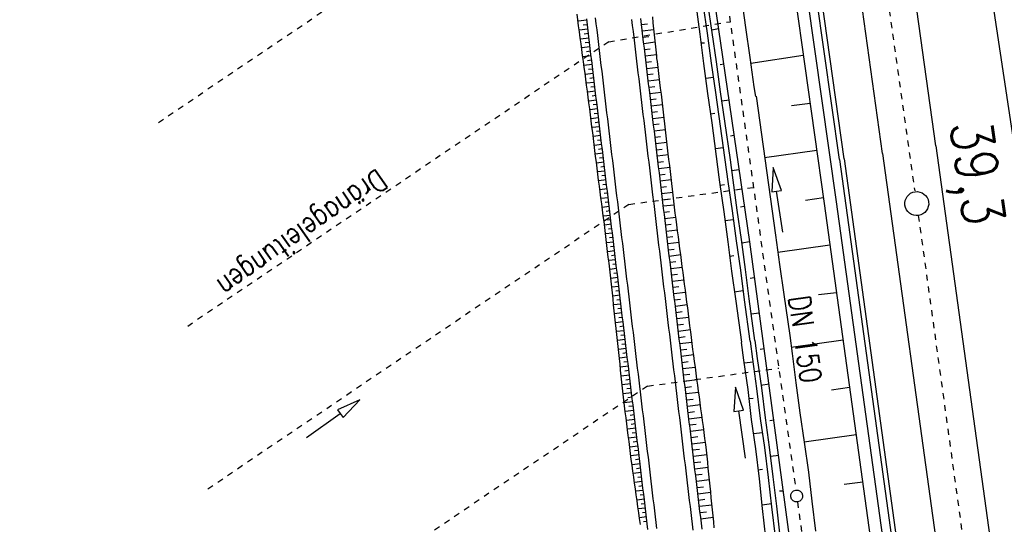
# Model space of a CAD drawing. Extents: x 446457 to 447032, y 444506 to 445688.
# Tile 66 of 83: x 446569 to 446651, y 445422 to 445464. Entities that reach past the tile are written whole.
import ezdxf

# ---------------------------------------------------------------- set-up
doc = ezdxf.new("R2010")
doc.units = 0
doc.header["$LTSCALE"] = 2
doc.header["$MEASUREMENT"] = 0
for name, pattern in [('ACAD_ISO03W100', [0.5, 0.25, -0.25]), ('ACAD_ISO10W100W', [0.5, 0.25, -0.25]), ('AUSGEZOGEN', [0]), ('STRICHLINIEX2', [0.5, 0.25, -0.25])]:
    doc.linetypes.add(name, pattern=pattern)
for name, color, linetype in [('DB-Bahnachse', 7, 'CONTINUOUS'), ('DB-Böschungen', 15, 'CONTINUOUS'), ('DB-Dränagesystem_neu', 15, 'CONTINUOUS'), ('DB-Gleisachse', 7, 'CONTINUOUS'), ('DB-GRABEN', 15, 'AUSGEZOGEN'), ('DB-Kabelanlagen', 15, 'CONTINUOUS'), ('DB-LS-Wände', 15, 'CONTINUOUS'), ('DB-vorhandene_Dränagen', 15, 'CONTINUOUS'), ('DB-Wegböschungen', 15, 'CONTINUOUS'), ('DB-Wege', 15, 'CONTINUOUS'), ('FBRTOP', 250, 'AUSGEZOGEN'), ('MULDE', 250, 'AUSGEZOGEN')]:
    doc.layers.add(name, color=color, linetype=linetype)
doc.styles.add('ROMANS', font='romans.shx', dxfattribs={"width": 0.8})

msp = doc.modelspace()

# ---------------------------------------------------------------- linework, layer by layer
at = {"layer": 'DB-Bahnachse', "linetype": 'ACAD_ISO10W100W'}
for p, q in [((446636.724, 445498.579), (446643.589, 445449.813)), ((446643.889, 445447.76), (446657.295, 445350.681))]:
    msp.add_line(p, q, dxfattribs=at)
at = {"layer": 'DB-Bahnachse', "linetype": 'Continuous'}
msp.add_ellipse((446643.759, 445448.752), major_axis=(0.707, 0.707), ratio=1, start_param=4.066813, end_param=10.349998, dxfattribs=at)
at = {"layer": 'DB-Böschungen', "linetype": 'Continuous'}
for p, q in [((446620.178, 445561.081), (446636.014, 445448.746)), ((446629.089, 445465.913), (446629.439, 445463.463)), ((446629.439, 445463.463), (446629.789, 445460.963)), ((446629.789, 445460.963), (446630.139, 445458.513)), ((446634.27, 445461.117), (446629.889, 445460.463)), ((446630.139, 445458.513), (446630.268, 445457.71)), ((446630.315, 445457.717), (446631.94, 445446.113)), ((446634.833, 445457.126), (446633.289, 445456.914)), ((446635.389, 445453.177), (446631.034, 445452.577)), ((446635.947, 445449.225), (446634.44, 445449.014)), ((446636.014, 445448.746), (446650.079, 445347.007)), ((446631.94, 445446.113), (446632.29, 445443.664)), ((446636.494, 445445.275), (446632.14, 445444.664)), ((446632.29, 445443.664), (446632.64, 445441.164)), ((446632.64, 445441.164), (446633.133, 445437.713)), ((446637.044, 445441.298), (446635.54, 445441.114)), ((446633.14, 445437.714), (446633.34, 445436.214)), ((446637.593, 445437.325), (446633.24, 445436.714)), ((446633.34, 445436.214), (446633.64, 445433.764)), ((446633.64, 445433.764), (446633.99, 445431.264)), ((446638.139, 445433.374), (446636.64, 445433.164)), ((446633.99, 445431.264), (446634.34, 445428.814)), ((446638.685, 445429.424), (446634.34, 445428.814)), ((446634.34, 445428.814), (446634.69, 445426.314)), ((446634.69, 445426.314), (446634.99, 445423.864)), ((446639.234, 445425.457), (446637.69, 445425.264)), ((446634.99, 445423.864), (446635.29, 445421.364))]:
    msp.add_line(p, q, dxfattribs=at)
at = {"layer": 'DB-Dränagesystem_neu', "linetype": 'STRICHLINIEX2'}
for p, q in [((446626.837, 445473.326), (446633.648, 445424.801)), ((446617.989, 445462.279), (446628.152, 445463.958)), ((446619.679, 445448.681), (446630.095, 445450.112)), ((446621.234, 445433.492), (446632.216, 445435.001)), ((446633.784, 445423.811), (446640.356, 445375.245))]:
    msp.add_line(p, q, dxfattribs=at)
at = {"layer": 'DB-Dränagesystem_neu', "linetype": 'Continuous'}
for p, q in [((446631.747, 445451.775), (446631.644, 445449.738)), ((446632.435, 445449.855), (446631.747, 445451.775)), ((446631.644, 445449.738), (446632.039, 445449.796)), ((446632.039, 445449.796), (446632.435, 445449.855)), ((446632.547, 445446.361), (446632.039, 445449.796))]:
    msp.add_line(p, q, dxfattribs=at)
msp.add_ellipse((446633.717, 445424.306), major_axis=(0.354, 0.354), ratio=1, start_param=4.066813, end_param=10.349998, dxfattribs=at)
at = {"layer": 'DB-Gleisachse', "linetype": 'Continuous'}
for p, q in [((446626.483, 445555.187), (446640.877, 445452.939)), ((446631.056, 445554.987), (446645.333, 445453.567)), ((446645.358, 445453.57), (446659.886, 445348.361)), ((446640.902, 445452.943), (446655.428, 445347.746))]:
    msp.add_line(p, q, dxfattribs=at)
at = {"layer": 'DB-GRABEN', "linetype": 'Continuous'}
for p, q in [((446625.864, 445472.25), (446629.765, 445445.55)), ((446625.265, 445465.4), (446625.615, 445462.9)), ((446625.865, 445465.45), (446626.215, 445463)), ((446626.265, 445465.5), (446626.615, 445463.05)), ((446627.165, 445463.35), (446626.615, 445463.25)), ((446625.615, 445462.9), (446625.915, 445460.45)), ((446626.215, 445463), (446626.565, 445460.5)), ((446626.615, 445463.05), (446626.965, 445460.6)), ((446625.715, 445462.2), (446626.015, 445462.2)), ((446625.915, 445460.45), (446626.265, 445457.95)), ((446626.565, 445460.5), (446626.915, 445458.05)), ((446626.965, 445460.6), (446627.315, 445458.1)), ((446627.615, 445460.4), (446627.315, 445460.35)), ((446626.765, 445459.3), (446626.115, 445459.2)), ((446626.265, 445457.95), (446626.615, 445455.5)), ((446626.915, 445458.05), (446627.958, 445450.599)), ((446627.315, 445458.1), (446627.665, 445455.65)), ((446628.065, 445457.4), (446627.465, 445457.3)), ((446626.515, 445456.25), (446626.865, 445456.3)), ((446626.615, 445455.5), (446627.215, 445450.95)), ((446627.665, 445455.65), (446628.152, 445452.4)), ((446628.465, 445454.45), (446628.165, 445454.4)), ((446627.563, 445453.422), (446626.913, 445453.322)), ((446628.152, 445452.4), (446628.365, 445450.7)), ((446627.215, 445450.95), (446627.265, 445450.55)), ((446628.906, 445451.582), (446628.256, 445451.482)), ((446627.265, 445450.55), (446627.615, 445448.05)), ((446627.315, 445450.3), (446627.665, 445450.35)), ((446627.965, 445450.6), (446628.315, 445448.15)), ((446628.365, 445450.7), (446628.715, 445448.2)), ((446629.315, 445448.5), (446629.015, 445448.45)), ((446627.615, 445448.05), (446627.965, 445445.55)), ((446628.315, 445448.15), (446628.665, 445445.65)), ((446628.715, 445448.2), (446629.065, 445445.75)), ((446628.415, 445447.4), (446627.715, 445447.3)), ((446627.965, 445445.55), (446628.265, 445443.1)), ((446628.665, 445445.65), (446629.015, 445443.2)), ((446629.065, 445445.75), (446629.415, 445443.25)), ((446629.765, 445445.55), (446629.115, 445445.45)), ((446629.765, 445445.55), (446633.766, 445415.8)), ((446628.115, 445444.35), (446628.465, 445444.4)), ((446628.265, 445443.1), (446628.615, 445440.6)), ((446629.015, 445443.2), (446629.315, 445440.7)), ((446629.415, 445443.25), (446629.715, 445440.8)), ((446630.165, 445442.55), (446629.815, 445442.5)), ((446629.215, 445441.45), (446628.515, 445441.35)), ((446628.615, 445440.6), (446629.107, 445437.156)), ((446629.315, 445440.7), (446629.808, 445437.249)), ((446629.715, 445440.8), (446630.198, 445437.298)), ((446630.565, 445439.6), (446629.915, 445439.5)), ((446629.065, 445437.15), (446629.265, 445435.65)), ((446629.815, 445437.25), (446630.015, 445435.75)), ((446630.215, 445437.3), (446630.415, 445435.8)), ((446631.015, 445436.6), (446630.665, 445436.55)), ((446629.265, 445435.65), (446629.615, 445433.2)), ((446630.065, 445435.5), (446629.315, 445435.4)), ((446630.015, 445435.75), (446630.365, 445433.3)), ((446630.415, 445435.8), (446630.765, 445433.35)), ((446631.415, 445433.65), (446630.715, 445433.55)), ((446628.584, 445433.412), (446628.469, 445431.376)), ((446629.261, 445431.488), (446628.584, 445433.412)), ((446629.615, 445433.2), (446629.915, 445430.7)), ((446630.365, 445433.3), (446630.665, 445430.8)), ((446630.765, 445433.35), (446631.065, 445430.85)), ((446629.715, 445432.45), (446630.065, 445432.5)), ((446628.469, 445431.376), (446628.865, 445431.432)), ((446628.865, 445431.432), (446629.261, 445431.488)), ((446629.426, 445427.472), (446628.865, 445431.432)), ((446629.915, 445430.7), (446630.265, 445428.25)), ((446630.665, 445430.8), (446631.015, 445428.35)), ((446631.065, 445430.85), (446631.415, 445428.4)), ((446631.815, 445430.65), (446631.465, 445430.6)), ((446630.865, 445429.6), (446630.115, 445429.5)), ((446630.265, 445428.25), (446630.565, 445425.75)), ((446631.015, 445428.35), (446631.315, 445425.85)), ((446631.415, 445428.4), (446631.715, 445425.9)), ((446632.215, 445427.7), (446631.515, 445427.6)), ((446630.465, 445426.5), (446630.865, 445426.55)), ((446630.565, 445425.75), (446630.816, 445423.25)), ((446631.315, 445425.85), (446631.616, 445423.4)), ((446631.715, 445425.9), (446632.016, 445423.45)), ((446632.615, 445424.7), (446632.265, 445424.7)), ((446631.616, 445423.65), (446630.816, 445423.55)), ((446630.816, 445423.25), (446631.116, 445420.8)), ((446631.616, 445423.4), (446631.916, 445420.9)), ((446632.016, 445423.45), (446632.316, 445420.95))]:
    msp.add_line(p, q, dxfattribs=at)
at = {"layer": 'DB-Kabelanlagen', "linetype": 'Continuous'}
for p, q in [((446621.933, 445561.329), (446637.263, 445452.431)), ((446622.329, 445561.385), (446637.659, 445452.486)), ((446637.286, 445452.443), (446651.813, 445347.246)), ((446637.683, 445452.498), (446652.209, 445347.301))]:
    msp.add_line(p, q, dxfattribs=at)
at = {"layer": 'DB-LS-Wände', "linetype": 'Continuous'}
for p, q in [((446624.674, 445536.475), (446637.004, 445448.886)), ((446637.02, 445448.888), (446651.07, 445347.144))]:
    msp.add_line(p, q, dxfattribs=at)
at = {"layer": 'DB-vorhandene_Dränagen', "linetype": 'ACAD_ISO03W100'}
for p, q in [((446615.54, 445479.294), (446580.077, 445455.339)), ((446617.989, 445462.279), (446582.477, 445438.29)), ((446619.672, 445448.676), (446584.371, 445424.83)), ((446621.234, 445433.492), (446586.458, 445410.001))]:
    msp.add_line(p, q, dxfattribs=at)
at = {"layer": 'DB-vorhandene_Dränagen', "linetype": 'Continuous'}
for p, q in [((446597.166, 445432.355), (446595.305, 445431.522)), ((446595.768, 445430.87), (446597.166, 445432.355)), ((446592.706, 445429.185), (446595.536, 445431.196)), ((446595.305, 445431.522), (446595.536, 445431.196)), ((446595.536, 445431.196), (446595.768, 445430.87))]:
    msp.add_line(p, q, dxfattribs=at)
at = {"layer": 'DB-Wegböschungen', "linetype": 'Continuous'}
for p, q in [((446615.419, 445464.102), (446615.363, 445464.599)), ((446615.475, 445463.605), (446615.419, 445464.102)), ((446616.207, 445463.693), (446616.148, 445464.19)), ((446620.735, 445463.733), (446620.675, 445464.23)), ((446621.722, 445463.852), (446621.672, 445464.35)), ((446616.162, 445464.075), (446615.432, 445463.987)), ((446615.539, 445463.109), (446615.475, 445463.605)), ((446616.251, 445463.333), (446615.521, 445463.246)), ((446616.206, 445463.704), (446615.84, 445463.66)), ((446616.267, 445463.197), (446616.207, 445463.693)), ((446620.795, 445463.237), (446620.735, 445463.733)), ((446620.737, 445463.715), (446621.231, 445463.775)), ((446620.8, 445463.192), (446621.778, 445463.31)), ((446621.773, 445463.355), (446621.722, 445463.852)), ((446621.824, 445462.857), (446621.773, 445463.355)), ((446615.606, 445462.614), (446615.539, 445463.109)), ((446615.673, 445462.118), (446615.606, 445462.614)), ((446616.34, 445462.592), (446615.621, 445462.506)), ((446616.295, 445462.963), (446615.933, 445462.919)), ((446616.327, 445462.7), (446616.267, 445463.197)), ((446616.386, 445462.204), (446616.327, 445462.7)), ((446620.854, 445462.741), (446620.795, 445463.237)), ((446620.914, 445462.244), (446620.854, 445462.741)), ((446620.863, 445462.669), (446621.347, 445462.728)), ((446621.875, 445462.36), (446621.824, 445462.857)), ((446615.74, 445461.623), (446615.673, 445462.118)), ((446616.429, 445461.851), (446615.721, 445461.765)), ((446615.807, 445461.127), (446615.74, 445461.623)), ((446616.384, 445462.221), (446616.028, 445462.178)), ((446616.446, 445461.708), (446616.386, 445462.204)), ((446616.506, 445461.211), (446616.446, 445461.708)), ((446620.973, 445461.748), (446620.914, 445462.244)), ((446620.926, 445462.147), (446621.885, 445462.262)), ((446621.033, 445461.251), (446620.973, 445461.748)), ((446620.988, 445461.624), (446621.464, 445461.681)), ((446621.926, 445461.862), (446621.875, 445462.36)), ((446621.977, 445461.365), (446621.926, 445461.862)), ((446615.874, 445460.632), (446615.807, 445461.127)), ((446616.518, 445461.109), (446615.821, 445461.025)), ((446616.473, 445461.48), (446616.122, 445461.438)), ((446616.565, 445460.715), (446616.506, 445461.211)), ((446621.093, 445460.755), (446621.033, 445461.251)), ((446621.051, 445461.101), (446621.992, 445461.214)), ((446622.002, 445461.116), (446621.977, 445461.365)), ((446622.028, 445460.867), (446622.002, 445461.116)), ((446622.058, 445460.619), (446622.028, 445460.867)), ((446615.941, 445460.136), (446615.874, 445460.632)), ((446616.607, 445460.368), (446615.921, 445460.285)), ((446616.008, 445459.641), (446615.941, 445460.136)), ((446616.562, 445460.738), (446616.217, 445460.697)), ((446616.651, 445459.997), (446616.311, 445459.956)), ((446616.625, 445460.218), (446616.565, 445460.715)), ((446616.684, 445459.722), (446616.625, 445460.218)), ((446621.152, 445460.258), (446621.093, 445460.755)), ((446621.114, 445460.578), (446621.581, 445460.634)), ((446621.212, 445459.762), (446621.152, 445460.258)), ((446621.177, 445460.055), (446622.115, 445460.168)), ((446622.089, 445460.371), (446622.058, 445460.619)), ((446622.152, 445459.875), (446622.089, 445460.371)), ((446616.076, 445459.145), (446616.008, 445459.641)), ((446616.696, 445459.626), (446616.021, 445459.545)), ((446616.143, 445458.65), (446616.076, 445459.145)), ((446616.74, 445459.255), (446616.406, 445459.215)), ((446616.744, 445459.225), (446616.684, 445459.722)), ((446616.804, 445458.729), (446616.744, 445459.225)), ((446621.272, 445459.266), (446621.212, 445459.762)), ((446621.24, 445459.532), (446621.71, 445459.588)), ((446621.331, 445458.769), (446621.272, 445459.266)), ((446622.215, 445459.379), (446622.152, 445459.875)), ((446622.276, 445458.883), (446622.215, 445459.379)), ((446616.785, 445458.885), (446616.122, 445458.805)), ((446616.21, 445458.154), (446616.143, 445458.65)), ((446616.83, 445458.514), (446616.501, 445458.474)), ((446616.863, 445458.232), (446616.804, 445458.729)), ((446621.302, 445459.009), (446622.247, 445459.122)), ((446621.391, 445458.273), (446621.331, 445458.769)), ((446621.365, 445458.486), (446621.837, 445458.543)), ((446622.335, 445458.386), (446622.276, 445458.883)), ((446622.393, 445457.889), (446622.335, 445458.386)), ((446616.277, 445457.658), (446616.21, 445458.154)), ((446616.874, 445458.143), (446616.222, 445458.065)), ((446616.34, 445457.162), (446616.277, 445457.658)), ((446616.919, 445457.773), (446616.595, 445457.734)), ((446616.923, 445457.736), (446616.863, 445458.232)), ((446616.983, 445457.24), (446616.923, 445457.736)), ((446621.45, 445457.776), (446621.391, 445458.273)), ((446621.428, 445457.963), (446622.371, 445458.076)), ((446621.51, 445457.28), (446621.45, 445457.776)), ((446621.491, 445457.44), (446621.961, 445457.497)), ((446622.451, 445457.393), (446622.393, 445457.889)), ((446616.963, 445457.402), (446616.319, 445457.325)), ((446616.401, 445456.666), (446616.34, 445457.162)), ((446617.008, 445457.031), (446616.687, 445456.993)), ((446617.042, 445456.743), (446616.983, 445457.24)), ((446617.102, 445456.247), (446617.042, 445456.743)), ((446621.57, 445456.783), (446621.51, 445457.28)), ((446621.554, 445456.917), (446622.493, 445457.03)), ((446621.629, 445456.287), (446621.57, 445456.783)), ((446622.509, 445456.896), (446622.451, 445457.393)), ((446622.567, 445456.4), (446622.509, 445456.896)), ((446616.463, 445456.17), (446616.401, 445456.666)), ((446617.052, 445456.66), (446616.412, 445456.583)), ((446616.525, 445455.674), (446616.463, 445456.17)), ((446617.141, 445455.919), (446616.504, 445455.843)), ((446617.097, 445456.29), (446616.777, 445456.251)), ((446617.161, 445455.75), (446617.102, 445456.247)), ((446621.616, 445456.394), (446622.085, 445456.451)), ((446621.689, 445455.791), (446621.629, 445456.287)), ((446621.679, 445455.871), (446622.616, 445455.984)), ((446622.625, 445455.903), (446622.567, 445456.4)), ((446622.683, 445455.406), (446622.625, 445455.903)), ((446616.587, 445455.178), (446616.525, 445455.674)), ((446616.649, 445454.682), (446616.587, 445455.178)), ((446617.23, 445455.178), (446616.597, 445455.101)), ((446617.186, 445455.548), (446616.868, 445455.51)), ((446617.221, 445455.254), (446617.161, 445455.75)), ((446617.281, 445454.757), (446617.221, 445455.254)), ((446621.749, 445455.294), (446621.689, 445455.791)), ((446621.742, 445455.349), (446622.209, 445455.405)), ((446621.808, 445454.798), (446621.749, 445455.294)), ((446622.741, 445454.91), (446622.683, 445455.406)), ((446616.711, 445454.185), (446616.649, 445454.682)), ((446617.319, 445454.436), (446616.689, 445454.36)), ((446617.275, 445454.807), (446616.959, 445454.769)), ((446617.34, 445454.261), (446617.281, 445454.757)), ((446617.4, 445453.765), (446617.34, 445454.261)), ((446621.805, 445454.826), (446622.738, 445454.938)), ((446621.868, 445454.301), (446621.808, 445454.798)), ((446621.868, 445454.303), (446622.333, 445454.359)), ((446621.927, 445453.805), (446621.868, 445454.301)), ((446622.799, 445454.413), (446622.741, 445454.91)), ((446622.857, 445453.917), (446622.799, 445454.413)), ((446616.773, 445453.689), (446616.711, 445454.185)), ((446616.835, 445453.193), (446616.773, 445453.689)), ((446617.408, 445453.695), (446616.782, 445453.619)), ((446617.364, 445454.065), (446617.05, 445454.028)), ((446617.46, 445453.268), (446617.4, 445453.765)), ((446621.987, 445453.308), (446621.927, 445453.805)), ((446621.93, 445453.78), (446622.86, 445453.891)), ((446622.916, 445453.42), (446622.857, 445453.917)), ((446622.974, 445452.923), (446622.916, 445453.42)), ((446616.897, 445452.697), (446616.835, 445453.193)), ((446617.497, 445452.953), (446616.875, 445452.878)), ((446616.959, 445452.201), (446616.897, 445452.697)), ((446617.453, 445453.324), (446617.141, 445453.286)), ((446617.542, 445452.582), (446617.231, 445452.545)), ((446617.519, 445452.772), (446617.46, 445453.268)), ((446617.579, 445452.275), (446617.519, 445452.772)), ((446622.047, 445452.812), (446621.987, 445453.308)), ((446621.993, 445453.257), (446622.457, 445453.313)), ((446622.106, 445452.316), (446622.047, 445452.812)), ((446622.056, 445452.734), (446622.983, 445452.845)), ((446623.032, 445452.427), (446622.974, 445452.923)), ((446617.021, 445451.705), (446616.959, 445452.201)), ((446617.586, 445452.212), (446616.967, 445452.137)), ((446617.631, 445451.841), (446617.322, 445451.804)), ((446617.638, 445451.779), (446617.579, 445452.275)), ((446617.698, 445451.282), (446617.638, 445451.779)), ((446622.166, 445451.819), (446622.106, 445452.316)), ((446622.119, 445452.211), (446622.582, 445452.267)), ((446622.226, 445451.323), (446622.166, 445451.819)), ((446622.182, 445451.688), (446623.105, 445451.799)), ((446623.09, 445451.93), (446623.032, 445452.427)), ((446623.148, 445451.433), (446623.09, 445451.93)), ((446617.083, 445451.209), (446617.021, 445451.705)), ((446617.676, 445451.47), (446617.06, 445451.396)), ((446617.148, 445450.713), (446617.083, 445451.209)), ((446617.72, 445451.1), (446617.413, 445451.063)), ((446617.758, 445450.786), (446617.698, 445451.282)), ((446622.285, 445450.826), (446622.226, 445451.323)), ((446622.245, 445451.165), (446622.706, 445451.221)), ((446623.206, 445450.937), (446623.148, 445451.433)), ((446623.264, 445450.44), (446623.206, 445450.937)), ((446617.213, 445450.217), (446617.148, 445450.713)), ((446617.765, 445450.729), (446617.155, 445450.656)), ((446617.278, 445449.721), (446617.213, 445450.217)), ((446617.809, 445450.358), (446617.507, 445450.322)), ((446617.817, 445450.29), (446617.758, 445450.786)), ((446617.877, 445449.793), (446617.817, 445450.29)), ((446622.345, 445450.33), (446622.285, 445450.826)), ((446622.307, 445450.642), (446623.228, 445450.753)), ((446622.405, 445449.833), (446622.345, 445450.33)), ((446622.37, 445450.119), (446622.83, 445450.174)), ((446623.322, 445449.944), (446623.264, 445450.44)), ((446617.854, 445449.987), (446617.253, 445449.915)), ((446617.343, 445449.225), (446617.278, 445449.721)), ((446617.898, 445449.617), (446617.6, 445449.581)), ((446617.937, 445449.297), (446617.877, 445449.793)), ((446617.996, 445448.8), (446617.937, 445449.297)), ((446622.464, 445449.337), (446622.405, 445449.833)), ((446622.433, 445449.596), (446623.35, 445449.707)), ((446622.524, 445448.841), (446622.464, 445449.337)), ((446623.381, 445449.447), (446623.322, 445449.944)), ((446623.439, 445448.95), (446623.381, 445449.447)), ((446617.408, 445448.73), (446617.343, 445449.225)), ((446617.943, 445449.246), (446617.35, 445449.175)), ((446617.474, 445448.234), (446617.408, 445448.73)), ((446618.032, 445448.505), (446617.447, 445448.434)), ((446617.987, 445448.875), (446617.693, 445448.84)), ((446618.056, 445448.304), (446617.996, 445448.8)), ((446622.496, 445449.073), (446622.954, 445449.128)), ((446622.583, 445448.344), (446622.524, 445448.841)), ((446622.559, 445448.551), (446623.472, 445448.66)), ((446623.497, 445448.454), (446623.439, 445448.95)), ((446623.56, 445447.958), (446623.497, 445448.454)), ((446617.539, 445447.738), (446617.474, 445448.234)), ((446617.604, 445447.242), (446617.539, 445447.738)), ((446618.121, 445447.763), (446617.545, 445447.694)), ((446618.076, 445448.134), (446617.786, 445448.099)), ((446618.115, 445447.807), (446618.056, 445448.304)), ((446618.175, 445447.311), (446618.115, 445447.807)), ((446622.643, 445447.848), (446622.583, 445448.344)), ((446622.621, 445448.028), (446623.079, 445448.083)), ((446622.703, 445447.351), (446622.643, 445447.848)), ((446622.684, 445447.505), (446623.604, 445447.615)), ((446623.624, 445447.462), (446623.56, 445447.958)), ((446617.664, 445446.746), (446617.604, 445447.242)), ((446618.21, 445447.022), (446617.639, 445446.953)), ((446618.165, 445447.392), (446617.879, 445447.358)), ((446618.235, 445446.815), (446618.175, 445447.311)), ((446618.294, 445446.318), (446618.235, 445446.815)), ((446622.762, 445446.855), (446622.703, 445447.351)), ((446622.747, 445446.982), (446623.21, 445447.037)), ((446622.822, 445446.358), (446622.762, 445446.855)), ((446623.689, 445446.966), (446623.624, 445447.462)), ((446623.754, 445446.47), (446623.689, 445446.966)), ((446617.723, 445446.249), (446617.664, 445446.746)), ((446617.781, 445445.753), (446617.723, 445446.249)), ((446618.299, 445446.28), (446617.727, 445446.212)), ((446618.254, 445446.651), (446617.969, 445446.617)), ((446618.354, 445445.822), (446618.294, 445446.318)), ((446622.81, 445446.459), (446623.741, 445446.571)), ((446622.882, 445445.862), (446622.822, 445446.358)), ((446622.873, 445445.936), (446623.341, 445445.992)), ((446623.818, 445445.974), (446623.754, 445446.47)), ((446623.883, 445445.479), (446623.818, 445445.974)), ((446617.84, 445445.256), (446617.781, 445445.753)), ((446618.388, 445445.539), (446617.815, 445445.47)), ((446617.899, 445444.76), (446617.84, 445445.256)), ((446618.343, 445445.909), (446618.057, 445445.875)), ((446618.433, 445445.168), (446618.146, 445445.134)), ((446618.414, 445445.325), (446618.354, 445445.822)), ((446618.473, 445444.829), (446618.414, 445445.325)), ((446622.941, 445445.366), (446622.882, 445445.862)), ((446622.935, 445445.413), (446623.877, 445445.526)), ((446623.001, 445444.869), (446622.941, 445445.366)), ((446623.948, 445444.983), (446623.883, 445445.479)), ((446617.958, 445444.263), (446617.899, 445444.76)), ((446618.477, 445444.797), (446617.903, 445444.728)), ((446618.522, 445444.427), (446618.234, 445444.392)), ((446618.533, 445444.332), (446618.473, 445444.829)), ((446618.593, 445443.836), (446618.533, 445444.332)), ((446622.998, 445444.89), (446623.472, 445444.947)), ((446623.06, 445444.373), (446623.001, 445444.869)), ((446623.12, 445443.876), (446623.06, 445444.373)), ((446623.061, 445444.367), (446624.013, 445444.482)), ((446624.013, 445444.487), (446623.948, 445444.983)), ((446624.077, 445443.991), (446624.013, 445444.487)), ((446618.016, 445443.767), (446617.958, 445444.263)), ((446618.566, 445444.056), (446617.99, 445443.987)), ((446618.075, 445443.27), (446618.016, 445443.767)), ((446618.611, 445443.685), (446618.322, 445443.651)), ((446618.652, 445443.34), (446618.593, 445443.836)), ((446623.18, 445443.38), (446623.12, 445443.876)), ((446623.124, 445443.844), (446623.603, 445443.902)), ((446624.142, 445443.495), (446624.077, 445443.991)), ((446624.207, 445442.999), (446624.142, 445443.495)), ((446618.134, 445442.774), (446618.075, 445443.27)), ((446618.655, 445443.315), (446618.078, 445443.245)), ((446618.188, 445442.277), (446618.134, 445442.774)), ((446618.7, 445442.944), (446618.411, 445442.909)), ((446618.712, 445442.843), (446618.652, 445443.34)), ((446618.771, 445442.347), (446618.712, 445442.843)), ((446623.239, 445442.883), (446623.18, 445443.38)), ((446623.187, 445443.321), (446624.15, 445443.437)), ((446623.299, 445442.387), (446623.239, 445442.883)), ((446623.249, 445442.798), (446623.734, 445442.857)), ((446624.271, 445442.504), (446624.207, 445442.999)), ((446618.744, 445442.573), (446618.164, 445442.503)), ((446618.242, 445441.779), (446618.188, 445442.277)), ((446618.789, 445442.202), (446618.496, 445442.167)), ((446618.831, 445441.85), (446618.771, 445442.347)), ((446618.891, 445441.354), (446618.831, 445441.85)), ((446623.359, 445441.89), (446623.299, 445442.387)), ((446623.312, 445442.276), (446624.286, 445442.392)), ((446623.418, 445441.394), (446623.359, 445441.89)), ((446624.336, 445442.008), (446624.271, 445442.504)), ((446624.401, 445441.512), (446624.336, 445442.008)), ((446618.296, 445441.282), (446618.242, 445441.779)), ((446618.833, 445441.832), (446618.244, 445441.761)), ((446618.349, 445440.785), (446618.296, 445441.282)), ((446618.922, 445441.09), (446618.324, 445441.018)), ((446618.878, 445441.461), (446618.581, 445441.425)), ((446618.95, 445440.857), (446618.891, 445441.354)), ((446623.375, 445441.753), (446623.865, 445441.811)), ((446623.478, 445440.898), (446623.418, 445441.394)), ((446623.438, 445441.23), (446624.422, 445441.348)), ((446624.465, 445441.016), (446624.401, 445441.512)), ((446618.403, 445440.288), (446618.349, 445440.785)), ((446618.457, 445439.791), (446618.403, 445440.288)), ((446619.011, 445440.349), (446618.404, 445440.276)), ((446618.967, 445440.719), (446618.666, 445440.683)), ((446619.01, 445440.361), (446618.95, 445440.857)), ((446619.07, 445439.864), (446619.01, 445440.361)), ((446623.537, 445440.401), (446623.478, 445440.898)), ((446623.501, 445440.707), (446623.996, 445440.766)), ((446623.597, 445439.905), (446623.537, 445440.401)), ((446623.564, 445440.184), (446624.558, 445440.303)), ((446624.53, 445440.52), (446624.465, 445441.016)), ((446624.595, 445440.025), (446624.53, 445440.52)), ((446618.511, 445439.294), (446618.457, 445439.791)), ((446619.1, 445439.607), (446618.485, 445439.533)), ((446619.056, 445439.978), (446618.75, 445439.941)), ((446619.129, 445439.368), (446619.07, 445439.864)), ((446623.657, 445439.408), (446623.597, 445439.905)), ((446623.626, 445439.661), (446624.127, 445439.721)), ((446623.716, 445438.912), (446623.657, 445439.408)), ((446624.66, 445439.529), (446624.595, 445440.025)), ((446624.722, 445439.033), (446624.66, 445439.529)), ((446618.564, 445438.797), (446618.511, 445439.294)), ((446618.618, 445438.299), (446618.564, 445438.797)), ((446619.189, 445438.866), (446618.565, 445438.791)), ((446619.145, 445439.237), (446618.835, 445439.199)), ((446619.189, 445438.872), (446619.129, 445439.368)), ((446619.248, 445438.375), (446619.189, 445438.872)), ((446623.689, 445439.138), (446624.694, 445439.259)), ((446623.776, 445438.415), (446623.716, 445438.912)), ((446623.752, 445438.615), (446624.256, 445438.676)), ((446624.785, 445438.537), (446624.722, 445439.033)), ((446618.672, 445437.802), (446618.618, 445438.299)), ((446619.279, 445438.124), (446618.645, 445438.048)), ((446618.725, 445437.305), (446618.672, 445437.802)), ((446619.234, 445438.495), (446618.92, 445438.457)), ((446619.323, 445437.754), (446619.004, 445437.715)), ((446619.308, 445437.879), (446619.248, 445438.375)), ((446619.368, 445437.382), (446619.308, 445437.879)), ((446623.836, 445437.919), (446623.776, 445438.415)), ((446623.815, 445438.092), (446624.825, 445438.213)), ((446623.895, 445437.423), (446623.836, 445437.919)), ((446624.846, 445438.04), (446624.785, 445438.537)), ((446624.905, 445437.544), (446624.846, 445438.04)), ((446619.368, 445437.383), (446618.725, 445437.306)), ((446618.778, 445436.808), (446618.725, 445437.305)), ((446619.412, 445437.012), (446619.088, 445436.973)), ((446619.427, 445436.886), (446619.368, 445437.382)), ((446623.878, 445437.569), (446624.382, 445437.63)), ((446623.955, 445436.926), (446623.895, 445437.423)), ((446623.94, 445437.046), (446624.951, 445437.168)), ((446624.014, 445436.43), (446623.955, 445436.926)), ((446624.967, 445437.048), (446624.905, 445437.544)), ((446625.034, 445436.552), (446624.967, 445437.048)), ((446618.83, 445436.311), (446618.778, 445436.808)), ((446619.457, 445436.642), (446618.804, 445436.563)), ((446618.883, 445435.813), (446618.83, 445436.311)), ((446619.501, 445436.271), (446619.172, 445436.231)), ((446619.487, 445436.39), (446619.427, 445436.886)), ((446619.547, 445435.893), (446619.487, 445436.39)), ((446624.003, 445436.523), (446624.512, 445436.585)), ((446624.074, 445435.933), (446624.014, 445436.43)), ((446624.066, 445436.001), (446625.092, 445436.124)), ((446625.101, 445436.057), (446625.034, 445436.552)), ((446619.546, 445435.9), (446618.882, 445435.82)), ((446618.935, 445435.316), (446618.883, 445435.813)), ((446618.987, 445434.819), (446618.935, 445435.316)), ((446619.59, 445435.529), (446619.256, 445435.489)), ((446619.606, 445435.397), (446619.547, 445435.893)), ((446619.666, 445434.9), (446619.606, 445435.397)), ((446624.134, 445435.437), (446624.074, 445435.933)), ((446624.129, 445435.478), (446624.646, 445435.54)), ((446624.193, 445434.94), (446624.134, 445435.437)), ((446625.168, 445435.561), (446625.101, 445436.057)), ((446625.236, 445435.066), (446625.168, 445435.561)), ((446619.635, 445435.159), (446618.96, 445435.078)), ((446619.039, 445434.321), (446618.987, 445434.819)), ((446619.679, 445434.788), (446619.339, 445434.747)), ((446619.725, 445434.404), (446619.666, 445434.9)), ((446624.192, 445434.955), (446625.234, 445435.08)), ((446624.253, 445434.444), (446624.193, 445434.94)), ((446624.313, 445433.948), (446624.253, 445434.444)), ((446624.254, 445434.432), (446624.779, 445434.495)), ((446625.303, 445434.57), (446625.236, 445435.066)), ((446625.37, 445434.075), (446625.303, 445434.57)), ((446619.724, 445434.417), (446619.038, 445434.335)), ((446619.091, 445433.824), (446619.039, 445434.321)), ((446619.143, 445433.327), (446619.091, 445433.824)), ((446619.813, 445433.676), (446619.116, 445433.592)), ((446619.768, 445434.046), (446619.423, 445434.005)), ((446619.785, 445433.907), (446619.725, 445434.404)), ((446619.845, 445433.411), (446619.785, 445433.907)), ((446624.372, 445433.451), (446624.313, 445433.948)), ((446624.317, 445433.909), (446625.375, 445434.036)), ((446625.437, 445433.579), (446625.37, 445434.075)), ((446619.196, 445432.829), (446619.143, 445433.327)), ((446619.902, 445432.934), (446619.194, 445432.849)), ((446619.221, 445432.581), (446619.196, 445432.829)), ((446619.857, 445433.305), (446619.506, 445433.263)), ((446619.904, 445432.915), (446619.845, 445433.411)), ((446619.964, 445432.418), (446619.904, 445432.915)), ((446624.432, 445432.955), (446624.372, 445433.451)), ((446624.38, 445433.386), (446624.913, 445433.45)), ((446624.491, 445432.458), (446624.432, 445432.955)), ((446624.443, 445432.863), (446625.517, 445432.992)), ((446625.504, 445433.083), (446625.437, 445433.579)), ((446625.572, 445432.588), (446625.504, 445433.083)), ((446619.248, 445432.332), (446619.221, 445432.581)), ((446619.279, 445432.084), (446619.248, 445432.332)), ((446619.991, 445432.193), (446619.276, 445432.107)), ((446619.311, 445431.836), (446619.279, 445432.084)), ((446619.946, 445432.564), (446619.589, 445432.521)), ((446620.024, 445431.922), (446619.964, 445432.418)), ((446624.551, 445431.962), (446624.491, 445432.458)), ((446624.506, 445432.34), (446625.047, 445432.405)), ((446625.639, 445432.093), (446625.572, 445432.588)), ((446625.706, 445431.597), (446625.639, 445432.093)), ((446619.374, 445431.34), (446619.311, 445431.836)), ((446620.08, 445431.451), (446619.371, 445431.366)), ((446619.438, 445430.844), (446619.374, 445431.34)), ((446620.036, 445431.822), (446619.68, 445431.779)), ((446620.083, 445431.425), (446620.024, 445431.922)), ((446620.143, 445430.929), (446620.083, 445431.425)), ((446624.611, 445431.465), (446624.551, 445431.962)), ((446624.568, 445431.817), (446625.658, 445431.948)), ((446624.67, 445430.969), (446624.611, 445431.465)), ((446624.631, 445431.294), (446625.18, 445431.36)), ((446625.773, 445431.101), (446625.706, 445431.597)), ((446619.501, 445430.348), (446619.438, 445430.844)), ((446620.169, 445430.71), (446619.466, 445430.625)), ((446619.564, 445429.852), (446619.501, 445430.348)), ((446620.125, 445431.081), (446619.771, 445431.038)), ((446620.214, 445430.339), (446619.863, 445430.297)), ((446620.202, 445430.432), (446620.143, 445430.929)), ((446620.262, 445429.936), (446620.202, 445430.432)), ((446624.73, 445430.473), (446624.67, 445430.969)), ((446624.694, 445430.771), (446625.8, 445430.904)), ((446624.79, 445429.976), (446624.73, 445430.473)), ((446625.84, 445430.606), (446625.773, 445431.101)), ((446625.908, 445430.11), (446625.84, 445430.606)), ((446620.258, 445429.969), (446619.56, 445429.885)), ((446619.628, 445429.356), (446619.564, 445429.852)), ((446620.303, 445429.598), (446619.955, 445429.556)), ((446620.322, 445429.439), (446620.262, 445429.936)), ((446624.757, 445430.248), (446625.314, 445430.315)), ((446624.849, 445429.48), (446624.79, 445429.976)), ((446624.82, 445429.725), (446625.942, 445429.86)), ((446625.975, 445429.615), (446625.908, 445430.11)), ((446626.042, 445429.119), (446625.975, 445429.615)), ((446619.691, 445428.86), (446619.628, 445429.356)), ((446620.347, 445429.227), (446619.655, 445429.144)), ((446619.754, 445428.364), (446619.691, 445428.86)), ((446620.392, 445428.856), (446620.047, 445428.815)), ((446620.381, 445428.943), (446620.322, 445429.439)), ((446620.441, 445428.447), (446620.381, 445428.943)), ((446624.909, 445428.983), (446624.849, 445429.48)), ((446624.883, 445429.203), (446625.447, 445429.27)), ((446624.968, 445428.487), (446624.909, 445428.983)), ((446624.945, 445428.68), (446626.084, 445428.816)), ((446626.109, 445428.624), (446626.042, 445429.119)), ((446620.436, 445428.486), (446619.749, 445428.403)), ((446619.817, 445427.868), (446619.754, 445428.364)), ((446619.881, 445427.372), (446619.817, 445427.868)), ((446620.481, 445428.115), (446620.139, 445428.074)), ((446620.501, 445427.95), (446620.441, 445428.447)), ((446620.56, 445427.454), (446620.501, 445427.95)), ((446625.028, 445427.99), (446624.968, 445428.487)), ((446625.008, 445428.157), (446625.579, 445428.225)), ((446625.088, 445427.494), (446625.028, 445427.99)), ((446626.169, 445428.127), (446626.109, 445428.624)), ((446626.219, 445427.63), (446626.169, 445428.127)), ((446620.525, 445427.744), (446619.844, 445427.662)), ((446619.947, 445426.876), (446619.881, 445427.372)), ((446620.57, 445427.374), (446620.231, 445427.333)), ((446620.62, 445426.957), (446620.56, 445427.454)), ((446625.071, 445427.634), (446626.205, 445427.77)), ((446625.147, 445426.998), (446625.088, 445427.494)), ((446625.134, 445427.111), (446625.696, 445427.178)), ((446626.269, 445427.132), (446626.219, 445427.63)), ((446626.32, 445426.635), (446626.269, 445427.132)), ((446620.614, 445427.003), (446619.941, 445426.922)), ((446620.016, 445426.381), (446619.947, 445426.876)), ((446620.086, 445425.886), (446620.016, 445426.381)), ((446620.703, 445426.261), (446620.044, 445426.182)), ((446620.659, 445426.632), (446620.326, 445426.592)), ((446620.679, 445426.461), (446620.62, 445426.957)), ((446620.739, 445425.964), (446620.679, 445426.461)), ((446625.207, 445426.501), (446625.147, 445426.998)), ((446625.197, 445426.588), (446626.311, 445426.722)), ((446625.267, 445426.005), (446625.207, 445426.501)), ((446626.37, 445426.137), (446626.32, 445426.635)), ((446620.155, 445425.391), (446620.086, 445425.886)), ((446620.792, 445425.52), (446620.148, 445425.442)), ((446620.224, 445424.895), (446620.155, 445425.391)), ((446620.748, 445425.891), (446620.422, 445425.851)), ((446620.799, 445425.468), (446620.739, 445425.964)), ((446620.858, 445424.972), (446620.799, 445425.468)), ((446625.259, 445426.065), (446625.812, 445426.131)), ((446625.326, 445425.508), (446625.267, 445426.005)), ((446625.322, 445425.542), (446626.417, 445425.674)), ((446625.386, 445425.012), (446625.326, 445425.508)), ((446626.421, 445425.64), (446626.37, 445426.137)), ((446626.471, 445425.142), (446626.421, 445425.64)), ((446620.294, 445424.4), (446620.224, 445424.895)), ((446620.882, 445424.778), (446620.251, 445424.703)), ((446620.837, 445425.149), (446620.518, 445425.111)), ((446620.918, 445424.475), (446620.858, 445424.972)), ((446625.385, 445425.019), (446625.928, 445425.084)), ((446625.445, 445424.515), (446625.386, 445425.012)), ((446625.448, 445424.496), (446626.523, 445424.625)), ((446626.521, 445424.645), (446626.471, 445425.142)), ((446626.572, 445424.147), (446626.521, 445424.645)), ((446620.363, 445423.905), (446620.294, 445424.4)), ((446620.971, 445424.037), (446620.355, 445423.963)), ((446620.433, 445423.41), (446620.363, 445423.905)), ((446620.926, 445424.408), (446620.615, 445424.37)), ((446620.978, 445423.979), (446620.918, 445424.475)), ((446621.037, 445423.482), (446620.978, 445423.979)), ((446625.505, 445424.019), (446625.445, 445424.515)), ((446625.565, 445423.522), (446625.505, 445424.019)), ((446625.511, 445423.973), (446626.044, 445424.037)), ((446626.622, 445423.65), (446626.572, 445424.147)), ((446620.502, 445422.914), (446620.433, 445423.41)), ((446621.06, 445423.296), (446620.459, 445423.223)), ((446620.571, 445422.419), (446620.502, 445422.914)), ((446621.015, 445423.666), (446620.711, 445423.63)), ((446621.104, 445422.925), (446620.807, 445422.889)), ((446621.097, 445422.986), (446621.037, 445423.482)), ((446621.156, 445422.489), (446621.097, 445422.986)), ((446625.624, 445423.026), (446625.565, 445423.522)), ((446625.573, 445423.45), (446626.63, 445423.577)), ((446625.684, 445422.53), (446625.624, 445423.026)), ((446625.636, 445422.927), (446626.159, 445422.99)), ((446626.673, 445423.152), (446626.622, 445423.65)), ((446626.723, 445422.654), (446626.673, 445423.152)), ((446621.149, 445422.554), (446620.562, 445422.484)), ((446620.641, 445421.924), (446620.571, 445422.419)), ((446621.193, 445422.183), (446620.904, 445422.149)), ((446621.216, 445421.993), (446621.156, 445422.489)), ((446625.744, 445422.033), (446625.684, 445422.53)), ((446625.699, 445422.405), (446626.736, 445422.529)), ((446626.774, 445422.157), (446626.723, 445422.654)), ((446626.824, 445421.659), (446626.774, 445422.157)), ((446621.276, 445421.497), (446621.216, 445421.993)), ((446625.803, 445421.537), (446625.744, 445422.033))]:
    msp.add_line(p, q, dxfattribs=at)
at = {"layer": 'DB-Wege', "linetype": 'Continuous'}
for p, q in [((446616.952, 445463.783), (446616.892, 445464.279)), ((446619.99, 445463.644), (446619.931, 445464.14)), ((446617.012, 445463.286), (446616.952, 445463.783)), ((446617.071, 445462.79), (446617.012, 445463.286)), ((446620.05, 445463.148), (446619.99, 445463.644)), ((446617.131, 445462.293), (446617.071, 445462.79)), ((446620.11, 445462.651), (446620.05, 445463.148)), ((446620.169, 445462.155), (446620.11, 445462.651)), ((446617.191, 445461.797), (446617.131, 445462.293)), ((446617.25, 445461.301), (446617.191, 445461.797)), ((446620.229, 445461.658), (446620.169, 445462.155)), ((446620.288, 445461.162), (446620.229, 445461.658)), ((446617.31, 445460.804), (446617.25, 445461.301)), ((446617.369, 445460.308), (446617.31, 445460.804)), ((446620.348, 445460.665), (446620.288, 445461.162)), ((446617.429, 445459.811), (446617.369, 445460.308)), ((446620.408, 445460.169), (446620.348, 445460.665)), ((446620.467, 445459.673), (446620.408, 445460.169)), ((446617.489, 445459.315), (446617.429, 445459.811)), ((446617.548, 445458.818), (446617.489, 445459.315)), ((446620.527, 445459.176), (446620.467, 445459.673)), ((446620.587, 445458.68), (446620.527, 445459.176)), ((446617.608, 445458.322), (446617.548, 445458.818)), ((446617.668, 445457.826), (446617.608, 445458.322)), ((446620.646, 445458.183), (446620.587, 445458.68)), ((446617.727, 445457.329), (446617.668, 445457.826)), ((446620.706, 445457.687), (446620.646, 445458.183)), ((446620.765, 445457.19), (446620.706, 445457.687)), ((446617.787, 445456.833), (446617.727, 445457.329)), ((446617.846, 445456.336), (446617.787, 445456.833)), ((446620.825, 445456.694), (446620.765, 445457.19)), ((446620.885, 445456.198), (446620.825, 445456.694)), ((446617.906, 445455.84), (446617.846, 445456.336)), ((446620.944, 445455.701), (446620.885, 445456.198)), ((446617.966, 445455.343), (446617.906, 445455.84)), ((446618.025, 445454.847), (446617.966, 445455.343)), ((446621.004, 445455.205), (446620.944, 445455.701)), ((446621.064, 445454.708), (446621.004, 445455.205)), ((446618.085, 445454.351), (446618.025, 445454.847)), ((446618.145, 445453.854), (446618.085, 445454.351)), ((446621.123, 445454.212), (446621.064, 445454.708)), ((446621.183, 445453.715), (446621.123, 445454.212)), ((446618.204, 445453.358), (446618.145, 445453.854)), ((446621.242, 445453.219), (446621.183, 445453.715)), ((446618.264, 445452.861), (446618.204, 445453.358)), ((446618.324, 445452.365), (446618.264, 445452.861)), ((446621.302, 445452.723), (446621.242, 445453.219)), ((446621.362, 445452.226), (446621.302, 445452.723)), ((446618.383, 445451.868), (446618.324, 445452.365)), ((446618.443, 445451.372), (446618.383, 445451.868)), ((446621.421, 445451.73), (446621.362, 445452.226)), ((446618.502, 445450.875), (446618.443, 445451.372)), ((446621.481, 445451.233), (446621.421, 445451.73)), ((446621.541, 445450.737), (446621.481, 445451.233)), ((446618.562, 445450.379), (446618.502, 445450.875)), ((446618.622, 445449.883), (446618.562, 445450.379)), ((446621.6, 445450.24), (446621.541, 445450.737)), ((446621.66, 445449.744), (446621.6, 445450.24)), ((446618.681, 445449.386), (446618.622, 445449.883)), ((446618.741, 445448.89), (446618.681, 445449.386)), ((446621.719, 445449.248), (446621.66, 445449.744)), ((446618.801, 445448.393), (446618.741, 445448.89)), ((446621.779, 445448.751), (446621.719, 445449.248)), ((446621.839, 445448.255), (446621.779, 445448.751)), ((446618.86, 445447.897), (446618.801, 445448.393)), ((446618.92, 445447.4), (446618.86, 445447.897)), ((446621.898, 445447.758), (446621.839, 445448.255)), ((446621.958, 445447.262), (446621.898, 445447.758)), ((446618.979, 445446.904), (446618.92, 445447.4)), ((446619.039, 445446.408), (446618.979, 445446.904)), ((446622.018, 445446.765), (446621.958, 445447.262)), ((446619.099, 445445.911), (446619.039, 445446.408)), ((446622.077, 445446.269), (446622.018, 445446.765)), ((446622.137, 445445.772), (446622.077, 445446.269)), ((446619.158, 445445.415), (446619.099, 445445.911)), ((446619.218, 445444.918), (446619.158, 445445.415)), ((446622.196, 445445.276), (446622.137, 445445.772)), ((446622.256, 445444.78), (446622.196, 445445.276)), ((446619.278, 445444.422), (446619.218, 445444.918)), ((446619.337, 445443.925), (446619.278, 445444.422)), ((446622.316, 445444.283), (446622.256, 445444.78)), ((446619.397, 445443.429), (446619.337, 445443.925)), ((446622.375, 445443.787), (446622.316, 445444.283)), ((446622.435, 445443.29), (446622.375, 445443.787)), ((446619.456, 445442.933), (446619.397, 445443.429)), ((446619.516, 445442.436), (446619.456, 445442.933)), ((446622.495, 445442.794), (446622.435, 445443.29)), ((446622.554, 445442.297), (446622.495, 445442.794)), ((446619.576, 445441.94), (446619.516, 445442.436)), ((446619.635, 445441.443), (446619.576, 445441.94)), ((446622.614, 445441.801), (446622.554, 445442.297)), ((446619.695, 445440.947), (446619.635, 445441.443)), ((446622.674, 445441.305), (446622.614, 445441.801)), ((446622.733, 445440.808), (446622.674, 445441.305)), ((446619.755, 445440.45), (446619.695, 445440.947)), ((446619.814, 445439.954), (446619.755, 445440.45)), ((446622.793, 445440.312), (446622.733, 445440.808)), ((446622.852, 445439.815), (446622.793, 445440.312)), ((446619.874, 445439.458), (446619.814, 445439.954)), ((446619.933, 445438.961), (446619.874, 445439.458)), ((446622.912, 445439.319), (446622.852, 445439.815)), ((446619.993, 445438.465), (446619.933, 445438.961)), ((446622.972, 445438.822), (446622.912, 445439.319)), ((446623.031, 445438.326), (446622.972, 445438.822)), ((446620.053, 445437.968), (446619.993, 445438.465)), ((446620.112, 445437.472), (446620.053, 445437.968)), ((446623.091, 445437.83), (446623.031, 445438.326)), ((446623.151, 445437.333), (446623.091, 445437.83)), ((446620.172, 445436.975), (446620.112, 445437.472)), ((446620.232, 445436.479), (446620.172, 445436.975)), ((446623.21, 445436.837), (446623.151, 445437.333)), ((446620.291, 445435.983), (446620.232, 445436.479)), ((446623.27, 445436.34), (446623.21, 445436.837)), ((446623.329, 445435.844), (446623.27, 445436.34)), ((446620.351, 445435.486), (446620.291, 445435.983)), ((446620.41, 445434.99), (446620.351, 445435.486)), ((446623.389, 445435.347), (446623.329, 445435.844)), ((446623.449, 445434.851), (446623.389, 445435.347)), ((446620.47, 445434.493), (446620.41, 445434.99)), ((446620.53, 445433.997), (446620.47, 445434.493)), ((446623.508, 445434.355), (446623.449, 445434.851)), ((446620.589, 445433.5), (446620.53, 445433.997)), ((446623.568, 445433.858), (446623.508, 445434.355)), ((446623.628, 445433.362), (446623.568, 445433.858)), ((446620.649, 445433.004), (446620.589, 445433.5)), ((446620.709, 445432.507), (446620.649, 445433.004)), ((446623.687, 445432.865), (446623.628, 445433.362)), ((446623.747, 445432.369), (446623.687, 445432.865)), ((446620.768, 445432.011), (446620.709, 445432.507)), ((446620.828, 445431.515), (446620.768, 445432.011)), ((446623.806, 445431.872), (446623.747, 445432.369)), ((446620.887, 445431.018), (446620.828, 445431.515)), ((446623.866, 445431.376), (446623.806, 445431.872)), ((446623.926, 445430.88), (446623.866, 445431.376)), ((446620.947, 445430.522), (446620.887, 445431.018)), ((446621.007, 445430.025), (446620.947, 445430.522)), ((446623.985, 445430.383), (446623.926, 445430.88)), ((446624.045, 445429.887), (446623.985, 445430.383)), ((446621.066, 445429.529), (446621.007, 445430.025)), ((446621.126, 445429.032), (446621.066, 445429.529)), ((446624.105, 445429.39), (446624.045, 445429.887)), ((446621.186, 445428.536), (446621.126, 445429.032)), ((446624.164, 445428.894), (446624.105, 445429.39)), ((446624.224, 445428.397), (446624.164, 445428.894)), ((446621.245, 445428.04), (446621.186, 445428.536)), ((446621.305, 445427.543), (446621.245, 445428.04)), ((446624.283, 445427.901), (446624.224, 445428.397)), ((446624.343, 445427.404), (446624.283, 445427.901)), ((446621.364, 445427.047), (446621.305, 445427.543)), ((446621.424, 445426.55), (446621.364, 445427.047)), ((446624.403, 445426.908), (446624.343, 445427.404)), ((446621.484, 445426.054), (446621.424, 445426.55)), ((446624.462, 445426.412), (446624.403, 445426.908)), ((446624.522, 445425.915), (446624.462, 445426.412)), ((446621.543, 445425.557), (446621.484, 445426.054)), ((446621.603, 445425.061), (446621.543, 445425.557)), ((446624.582, 445425.419), (446624.522, 445425.915)), ((446624.641, 445424.922), (446624.582, 445425.419)), ((446621.663, 445424.565), (446621.603, 445425.061)), ((446621.722, 445424.068), (446621.663, 445424.565)), ((446624.701, 445424.426), (446624.641, 445424.922)), ((446621.782, 445423.572), (446621.722, 445424.068)), ((446624.76, 445423.93), (446624.701, 445424.426)), ((446624.82, 445423.433), (446624.76, 445423.93)), ((446621.842, 445423.075), (446621.782, 445423.572)), ((446621.901, 445422.579), (446621.842, 445423.075)), ((446624.88, 445422.937), (446624.82, 445423.433)), ((446624.939, 445422.44), (446624.88, 445422.937)), ((446621.961, 445422.082), (446621.901, 445422.579)), ((446622.02, 445421.586), (446621.961, 445422.082)), ((446624.999, 445421.944), (446624.939, 445422.44)), ((446625.059, 445421.447), (446624.999, 445421.944))]:
    msp.add_line(p, q, dxfattribs=at)
at = {"layer": 'FBRTOP', "const_width": 0.5}
msp.add_lwpolyline([(446685.671, 445499.677, 0.000084), (446690.294, 445466.915, 0.000171), (446692.589, 445450.715), (446699.698, 445400.648, -0.000017), (446702.648, 445379.847, -0.000012), (446706.64, 445351.684, -0.000142), (446710.164, 445326.769, 0.000095), (446713.688, 445301.853, 0.000489), (446717.262, 445276.798, -0.000535), (446720.835, 445251.744, -0.000318), (446724.222, 445227.7, 0.000352), (446727.61, 445203.657, 0.000005), (446731.551, 445175.831, 0.000006), (446734.439, 445155.439, 0.000005), (446738.345, 445127.869, 0.000006), (446741.348, 445106.672, 0.000262), (446744.905, 445081.667, -0.000165), (446748.461, 445056.663, -0.000317)], format="xyb", dxfattribs=at)
at = {"layer": 'MULDE', "flags": 128}
msp.add_lwpolyline([(446632.76, 445584.791), (446633.608, 445574.921), (446665.24, 445365.128), (446698.143, 445133.144), (446718.794, 444974.009), (446724.156, 444947.458), (446728.66, 444934.055), (446731.066, 444919.455), (446754.11, 444738.705), (446755.213, 444731.313)], dxfattribs=at)

# ---------------------------------------------------------------- texts
at = {"layer": 'DB-Bahnachse', "linetype": 'Continuous', "style": 'ROMANS', "oblique": 360, "width": 0.8334}
msp.add_text('39,3', height=3.5, rotation=278.01119, dxfattribs=at).set_placement((446646.519, 445455.413))
at = {"layer": 'DB-Dränagesystem_neu', "linetype": 'Continuous', "style": 'ROMANS', "oblique": 0, "width": 0.8}
msp.add_text('DN 150', height=1.8, rotation=278.0112, dxfattribs=at).set_placement((446633.021, 445440.935))
at = {"layer": 'DB-vorhandene_Dränagen', "linetype": 'Continuous', "style": 'ROMANS', "oblique": 0, "width": 0.8}
msp.add_text('Dränageleitungen', height=1.8, rotation=215.0112, dxfattribs=at).set_placement((446598.618, 445451.714))

doc.saveas('drawing.dxf')
